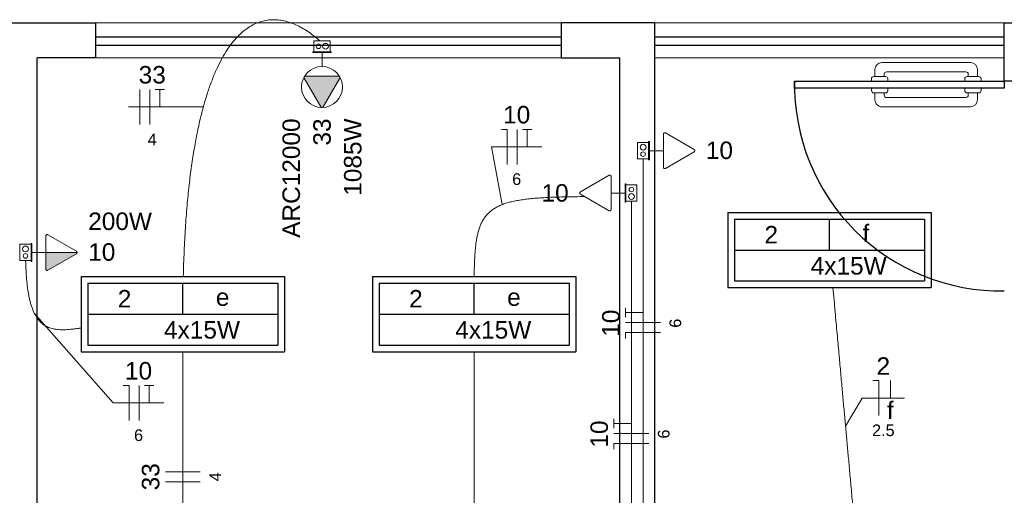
# Model space of a CAD drawing. Header units: millimetres. Extents: x -8 to 220, y -114 to 51.
# Tile 50 of 82: x 52.86 to 57.09, y 32.07 to 34.11. Entities that reach past the tile are written whole.
import ezdxf

# ---------------------------------------------------------------- set-up
doc = ezdxf.new("R2010")
doc.units = ezdxf.units.MM
doc.header["$MEASUREMENT"] = 0
for name, color, linetype, lineweight in [('02', 2, 'Continuous', 20), ('EL-Condutos', 4, 'Continuous', 5), ('EL-Fios (Fase 1)', 7, 'Continuous', 5), ('EL-Fios (Fase 2)', 7, 'Continuous', 5), ('EL-Fios (Fase 3)', 7, 'Continuous', 5), ('EL-Fios (Neutro)', 7, 'Continuous', 5), ('EL-Fios (Retorno)', 7, 'Continuous', 5), ('EL-Fios (Terra)', 7, 'Continuous', 5), ('EL-Textos fios', 7, 'Continuous', 5), ('EL-Tomadas', 4, 'Continuous', 5), ('IFC-Caixa de passagem-Contorno', 44, 'Continuous', 5), ('LOUÇAS', 1, 'Continuous', 9), ('Textos', 7, 'Continuous', 5)]:
    doc.layers.add(name, color=color, linetype=linetype, lineweight=lineweight)
for name, color, linetype in [('1', 1, 'Continuous'), ('Arq-parede-alta', 5, 'Continuous'), ('ESQUADRIAS CORTE', 3, 'Continuous'), ('P-SIMBOL', 5, 'Continuous'), ('parede', 5, 'Continuous'), ('porta', 3, 'Continuous')]:
    doc.layers.add(name, color=color, linetype=linetype)
doc.styles.add('Arial', font='arial.ttf')

msp = doc.modelspace()

# ---------------------------------------------------------------- hatches: boundary and pattern name
at = {"layer": 'EL-Tomadas', "linetype": 'Continuous'}
for points in [[(54.2381, 33.8597), (54.1673, 33.7371), (54.1663, 33.7359), (54.1659, 33.7355), (54.1651, 33.7349), (54.1637, 33.7343), (54.1623, 33.7341), (54.1611, 33.7342), (54.1597, 33.7346), (54.1588, 33.7351), (54.1579, 33.7358), (54.1576, 33.7361), (54.1571, 33.7367), (54.1568, 33.7372), (54.086, 33.8598), (54.0853, 33.8617), (54.0853, 33.8633), (54.0857, 33.865), (54.0864, 33.8663), (54.0876, 33.8676), (54.0891, 33.8684), (54.0907, 33.8688), (54.2329, 33.8687), (54.2341, 33.8686), (54.2354, 33.8682), (54.2364, 33.8676), (54.2374, 33.8667), (54.2381, 33.8658), (54.2386, 33.8645), (54.2389, 33.8629), (54.2387, 33.8613), (54.2382, 33.86)], [(52.9769, 33.1115), (53.1115, 33.1115), (53.1114, 33.1103), (53.1109, 33.1088), (53.1101, 33.1076), (53.1092, 33.1068), (53.1084, 33.1062), (52.9846, 33.0349), (52.9833, 33.0347), (52.9819, 33.0347), (52.9805, 33.0351), (52.9794, 33.0357), (52.978, 33.0371), (52.9771, 33.0388), (52.9769, 33.04), (52.9769, 33.1115)]]:
    msp.add_hatch(color=256, dxfattribs=at).paths.add_polyline_path(points)

# ---------------------------------------------------------------- linework, layer by layer
at = {"layer": '02', "color": 8}
for p, q in [((53.1898, 34.0967), (55.1898, 34.0967)), ((55.5898, 34.0967), (57.0898, 34.0967)), ((55.1898, 33.9467), (53.1898, 33.9467)), ((57.0898, 33.9467), (55.5898, 33.9467))]:
    msp.add_line(p, q, dxfattribs=at)
at = {"layer": '1', "color": 8}
msp.add_arc((57.0748, 33.8317), 0.8851, 179.029, 270.971, dxfattribs=at)
at = {"layer": 'Arq-parede-alta', "color": 8, "ltscale": 0.03}
msp.add_line((57.0898, 34.0967), (57.4398, 34.0967), dxfattribs=at)
msp.add_lwpolyline([(57.2398, 33.9467), (57.2398, 33.8467), (57.0898, 33.8467), (57.0898, 34.0967)], dxfattribs=at)
at = {"layer": 'EL-Condutos', "linetype": 'Continuous'}
for points in [[(53.5667, 33.0087), (53.5704, 33.116), (53.5759, 33.217), (53.5831, 33.3116), (53.5919, 33.4002), (53.6024, 33.4828), (53.6143, 33.5596), (53.6277, 33.6306), (53.6424, 33.6962), (53.6584, 33.7563), (53.6756, 33.8112), (53.6939, 33.8609), (53.7132, 33.9057), (53.7335, 33.9456), (53.7547, 33.9808), (53.7767, 34.0115), (53.7994, 34.0378), (53.8228, 34.0598), (53.8468, 34.0776), (53.8713, 34.0915), (53.8961, 34.1015), (53.9214, 34.1078), (53.9469, 34.1105), (53.9726, 34.1098), (53.9984, 34.1058), (54.0243, 34.0987), (54.0501, 34.0886), (54.0758, 34.0756), (54.1013, 34.0599), (54.1266, 34.0416), (54.1515, 34.0209)], [(55.5398, 33.5136), (55.5398, 33.4413), (55.5398, 33.3735), (55.5398, 33.3098), (55.5398, 33.25), (55.5398, 33.1938), (55.5398, 33.1407), (55.5398, 33.0905), (55.5398, 33.0428), (55.5398, 32.9974), (55.5398, 32.9538), (55.5398, 32.9118), (55.5398, 32.8711), (55.5398, 32.8313), (55.5398, 32.792), (55.5398, 32.753), (55.5398, 32.714), (55.5398, 32.6746), (55.5398, 32.6344), (55.5398, 32.5932), (55.5398, 32.5507), (55.5398, 32.5064), (55.5398, 32.4601), (55.5398, 32.4115), (55.5398, 32.3602), (55.5398, 32.3059), (55.5398, 32.2483), (55.5398, 32.187), (55.5398, 32.1217), (55.5398, 32.0522), (55.5398, 31.978)], [(55.2895, 33.3513), (55.2478, 33.3509), (55.2086, 33.3503), (55.1718, 33.3493), (55.1375, 33.348), (55.1053, 33.3462), (55.0754, 33.344), (55.0476, 33.3413), (55.0219, 33.338), (54.9981, 33.3341), (54.9762, 33.3294), (54.9561, 33.3241), (54.9378, 33.3179), (54.9211, 33.3109), (54.9059, 33.303), (54.8923, 33.2941), (54.8801, 33.2842), (54.8693, 33.2732), (54.8597, 33.2611), (54.8513, 33.2478), (54.844, 33.2332), (54.8377, 33.2174), (54.8324, 33.2002), (54.828, 33.1816), (54.8244, 33.1616), (54.8214, 33.14), (54.8192, 33.1169), (54.8175, 33.0921), (54.8163, 33.0657), (54.8154, 33.0375), (54.815, 33.0075)], [(55.4898, 33.3317), (55.4898, 33.2291), (55.4898, 33.133), (55.4898, 33.0429), (55.4898, 32.9583), (55.4898, 32.8788), (55.4898, 32.804), (55.4898, 32.7333), (55.4898, 32.6663), (55.4898, 32.6026), (55.4898, 32.5417), (55.4898, 32.4831), (55.4898, 32.4265), (55.4898, 32.3712), (55.4898, 32.317), (55.4898, 32.2632), (55.4898, 32.2096), (55.4898, 32.1555), (55.4898, 32.1006), (55.4898, 32.0444), (55.4898, 31.9864), (55.4898, 31.9262), (55.4898, 31.8634), (55.4898, 31.7974), (55.4898, 31.7278), (55.4898, 31.6542), (55.4898, 31.5761), (55.4898, 31.4931), (55.4898, 31.4046), (55.4898, 31.3103), (55.4898, 31.2097)], [(52.8904, 33.0757), (52.8914, 33.0477), (52.8928, 33.0214), (52.8946, 32.9967), (52.8969, 32.9737), (52.8997, 32.9522), (52.9029, 32.9323), (52.9066, 32.9138), (52.9108, 32.8968), (52.9154, 32.8811), (52.9205, 32.8668), (52.9261, 32.8537), (52.9322, 32.8419), (52.9387, 32.8313), (52.9458, 32.8218), (52.9533, 32.8135), (52.9614, 32.8062), (52.9699, 32.7998), (52.979, 32.7945), (52.9885, 32.79), (52.9986, 32.7864), (53.0092, 32.7836), (53.0203, 32.7816), (53.0319, 32.7803), (53.0441, 32.7797), (53.0568, 32.7798), (53.07, 32.7803), (53.0838, 32.7815), (53.0981, 32.7831), (53.113, 32.7851), (53.1284, 32.7876)], [(56.4626, 31.7705), (56.4578, 31.824), (56.4532, 31.8746), (56.4488, 31.9225), (56.4447, 31.9681), (56.4407, 32.0113), (56.437, 32.0526), (56.4334, 32.0919), (56.43, 32.1297), (56.4267, 32.166), (56.4235, 32.2012), (56.4204, 32.2352), (56.4174, 32.2685), (56.4144, 32.3012), (56.4115, 32.3334), (56.4085, 32.3655), (56.4056, 32.3975), (56.4027, 32.4298), (56.3997, 32.4624), (56.3967, 32.4957), (56.3936, 32.5298), (56.3904, 32.5649), (56.3871, 32.6012), (56.3837, 32.639), (56.3801, 32.6784), (56.3763, 32.7196), (56.3724, 32.7629), (56.3683, 32.8084), (56.3639, 32.8564), (56.3593, 32.907), (56.3545, 32.9604)], [(53.5648, 32.6864), (53.5648, 32.5998), (53.5648, 32.5182), (53.5648, 32.4411), (53.5648, 32.3684), (53.5648, 32.2995), (53.5648, 32.2341), (53.5648, 32.1719), (53.5648, 32.1126), (53.5648, 32.0557), (53.5648, 32.001), (53.5648, 31.948), (53.5648, 31.8964), (53.5648, 31.846), (53.5648, 31.7962), (53.5648, 31.7467), (53.5648, 31.6973), (53.5648, 31.6475), (53.5648, 31.597), (53.5648, 31.5454), (53.5648, 31.4925), (53.5648, 31.4377), (53.5648, 31.3809), (53.5648, 31.3215), (53.5648, 31.2593), (53.5648, 31.194), (53.5648, 31.1251), (53.5648, 31.0523), (53.5648, 30.9753), (53.5648, 30.8936), (53.5648, 30.8071)], [(54.8148, 32.6864), (54.8148, 32.5998), (54.8148, 32.5182), (54.8148, 32.4411), (54.8148, 32.3684), (54.8148, 32.2995), (54.8148, 32.2341), (54.8148, 32.1719), (54.8148, 32.1126), (54.8148, 32.0557), (54.8148, 32.001), (54.8148, 31.948), (54.8148, 31.8964), (54.8148, 31.846), (54.8148, 31.7962), (54.8148, 31.7467), (54.8148, 31.6973), (54.8148, 31.6475), (54.8148, 31.597), (54.8148, 31.5454), (54.8148, 31.4925), (54.8148, 31.4377), (54.8148, 31.3809), (54.8148, 31.3215), (54.8148, 31.2593), (54.8148, 31.194), (54.8148, 31.1251), (54.8148, 31.0523), (54.8148, 30.9753), (54.8148, 30.8936), (54.8148, 30.8071)]]:
    msp.add_spline(points, degree=3, dxfattribs=at)
at = {"layer": 'EL-Fios (Fase 1)'}
for p, q in [((53.3807, 33.6611), (53.3807, 33.8111)), ((53.6398, 32.1271), (53.4898, 32.1271))]:
    msp.add_line(p, q, dxfattribs=at)
at = {"layer": 'EL-Fios (Fase 2)'}
for p, q in [((54.9999, 33.4896), (54.9999, 33.6396)), ((55.6148, 32.8103), (55.4648, 32.8103)), ((53.3773, 32.3903), (53.3773, 32.5403)), ((55.5648, 32.3344), (55.4148, 32.3344))]:
    msp.add_line(p, q, dxfattribs=at)
at = {"layer": 'EL-Fios (Fase 3)'}
for p, q in [((53.4235, 33.6611), (53.4235, 33.8111)), ((53.6398, 32.1699), (53.4898, 32.1699))]:
    msp.add_line(p, q, dxfattribs=at)
at = {"layer": 'EL-Fios (Neutro)'}
for p, q in [((54.9321, 33.6396), (54.9571, 33.6396)), ((54.9571, 33.4896), (54.9571, 33.6396)), ((55.6148, 32.7674), (55.4648, 32.7674)), ((55.4648, 32.7424), (55.4648, 32.7674)), ((53.3094, 32.5403), (53.3344, 32.5403)), ((53.3344, 32.3903), (53.3344, 32.5403)), ((56.5259, 32.5614), (56.5509, 32.5614)), ((56.5509, 32.4114), (56.5509, 32.5614)), ((55.5648, 32.2915), (55.4148, 32.2915)), ((55.4148, 32.2665), (55.4148, 32.2915))]:
    msp.add_line(p, q, dxfattribs=at)
at = {"layer": 'EL-Fios (Retorno)'}
msp.add_line((56.6009, 32.4864), (56.6009, 32.5614), dxfattribs=at)
at = {"layer": 'EL-Fios (Terra)'}
for points in [[(53.4664, 33.7361), (53.4664, 33.8111), (53.4464, 33.8111), (53.4864, 33.8111)], [(55.0428, 33.5646), (55.0428, 33.6396), (55.0228, 33.6396), (55.0628, 33.6396)], [(55.5398, 32.8532), (55.4648, 32.8532), (55.4648, 32.8332), (55.4648, 32.8732)], [(53.4201, 32.4653), (53.4201, 32.5403), (53.4001, 32.5403), (53.4401, 32.5403)], [(55.4898, 32.3772), (55.4148, 32.3772), (55.4148, 32.3572), (55.4148, 32.3972)]]:
    msp.add_lwpolyline(points, dxfattribs=at)
at = {"layer": 'EL-Textos fios'}
for p, q in [((53.3324, 33.7361), (53.5346, 33.7361)), ((53.6527, 33.7361), (53.5346, 33.7361)), ((54.9357, 33.3171), (54.8892, 33.5646)), ((54.8892, 33.5646), (55.1057, 33.5646)), ((52.9276, 32.8507), (53.2665, 32.4653)), ((53.2665, 32.4653), (53.483, 32.4653)), ((56.4085, 32.3655), (56.4793, 32.4864)), ((56.4793, 32.4864), (56.6621, 32.4864))]:
    msp.add_line(p, q, dxfattribs=at)
at = {"layer": 'EL-Tomadas'}
for p, q in [((54.1621, 33.9096), (54.1621, 33.9699)), ((54.1569, 33.7371), (54.086, 33.8598)), ((54.0912, 33.8688), (54.2329, 33.8687)), ((54.2381, 33.8597), (54.1673, 33.7371)), ((55.6268, 33.4776), (55.6269, 33.6192)), ((55.6359, 33.6244), (55.7585, 33.5536)), ((55.6269, 33.5484), (55.5666, 33.5484)), ((55.7585, 33.5432), (55.6358, 33.4724)), ((55.2711, 33.3719), (55.3938, 33.4427)), ((55.4028, 33.4375), (55.4027, 33.2959)), ((55.3937, 33.2907), (55.2711, 33.3615)), ((55.4027, 33.3667), (55.463, 33.3667)), ((52.9768, 33.0407), (52.9769, 33.1823)), ((52.9859, 33.1875), (53.1085, 33.1167)), ((52.9769, 33.1115), (52.9166, 33.1115)), ((52.9769, 33.1115), (53.1115, 33.1115)), ((53.1085, 33.1063), (52.9858, 33.0355))]:
    msp.add_line(p, q, dxfattribs=at)
for points in [[(54.0912, 33.8688), (54.0905, 33.8688), (54.0899, 33.8687), (54.0892, 33.8685), (54.0886, 33.8682), (54.0879, 33.8678), (54.0874, 33.8674), (54.0869, 33.8669), (54.0864, 33.8664), (54.086, 33.8658), (54.0857, 33.8652), (54.0855, 33.8645), (54.0853, 33.8639), (54.0853, 33.8632), (54.0853, 33.8625), (54.0853, 33.8618), (54.0855, 33.8611), (54.0857, 33.8604), (54.086, 33.8598)], [(54.2381, 33.8597), (54.2384, 33.8604), (54.2386, 33.861), (54.2388, 33.8617), (54.2389, 33.8624), (54.2389, 33.8631), (54.2388, 33.8638), (54.2386, 33.8645), (54.2384, 33.8651), (54.2381, 33.8657), (54.2377, 33.8663), (54.2372, 33.8669), (54.2367, 33.8673), (54.2362, 33.8678), (54.2356, 33.8681), (54.2349, 33.8684), (54.2343, 33.8686), (54.2336, 33.8687), (54.2329, 33.8687)], [(54.1569, 33.7371), (54.1573, 33.7365), (54.1577, 33.736), (54.1582, 33.7355), (54.1588, 33.7351), (54.1594, 33.7348), (54.16, 33.7345), (54.1607, 33.7343), (54.1614, 33.7342), (54.1621, 33.7341), (54.1628, 33.7342), (54.1635, 33.7343), (54.1641, 33.7345), (54.1648, 33.7348), (54.1654, 33.7351), (54.1659, 33.7355), (54.1664, 33.736), (54.1669, 33.7365), (54.1673, 33.7371)], [(55.6359, 33.6244), (55.6353, 33.6247), (55.6346, 33.6249), (55.6339, 33.6251), (55.6332, 33.6252), (55.6326, 33.6252), (55.6319, 33.6251), (55.6312, 33.6249), (55.6305, 33.6247), (55.6299, 33.6244), (55.6293, 33.624), (55.6288, 33.6236), (55.6283, 33.6231), (55.6279, 33.6225), (55.6275, 33.6219), (55.6273, 33.6212), (55.6271, 33.6206), (55.6269, 33.6199), (55.6269, 33.6192)], [(55.7585, 33.5432), (55.7591, 33.5436), (55.7596, 33.544), (55.7601, 33.5445), (55.7605, 33.5451), (55.7609, 33.5457), (55.7612, 33.5463), (55.7614, 33.547), (55.7615, 33.5477), (55.7615, 33.5484), (55.7615, 33.5491), (55.7614, 33.5498), (55.7612, 33.5505), (55.7609, 33.5511), (55.7605, 33.5517), (55.7601, 33.5523), (55.7596, 33.5528), (55.7591, 33.5532), (55.7585, 33.5536)], [(55.6268, 33.4776), (55.6269, 33.4769), (55.627, 33.4762), (55.6272, 33.4755), (55.6275, 33.4749), (55.6278, 33.4743), (55.6282, 33.4737), (55.6287, 33.4732), (55.6292, 33.4728), (55.6298, 33.4724), (55.6305, 33.4721), (55.6311, 33.4718), (55.6318, 33.4717), (55.6325, 33.4716), (55.6332, 33.4716), (55.6339, 33.4717), (55.6346, 33.4718), (55.6352, 33.4721), (55.6358, 33.4724)], [(55.4028, 33.4375), (55.4027, 33.4382), (55.4026, 33.4389), (55.4024, 33.4396), (55.4021, 33.4402), (55.4018, 33.4408), (55.4014, 33.4414), (55.4009, 33.4419), (55.4003, 33.4423), (55.3998, 33.4427), (55.3991, 33.443), (55.3985, 33.4433), (55.3978, 33.4434), (55.3971, 33.4435), (55.3964, 33.4435), (55.3957, 33.4434), (55.395, 33.4433), (55.3944, 33.443), (55.3938, 33.4427)], [(55.2711, 33.3719), (55.2705, 33.3715), (55.2699, 33.371), (55.2695, 33.3705), (55.2691, 33.37), (55.2687, 33.3694), (55.2684, 33.3687), (55.2682, 33.3681), (55.2681, 33.3674), (55.2681, 33.3667), (55.2681, 33.366), (55.2682, 33.3653), (55.2684, 33.3646), (55.2687, 33.364), (55.2691, 33.3634), (55.2695, 33.3628), (55.2699, 33.3623), (55.2705, 33.3619), (55.2711, 33.3615)], [(55.3937, 33.2907), (55.3943, 33.2904), (55.395, 33.2901), (55.3956, 33.29), (55.3963, 33.2899), (55.397, 33.2899), (55.3977, 33.29), (55.3984, 33.2901), (55.3991, 33.2904), (55.3997, 33.2907), (55.4003, 33.2911), (55.4008, 33.2915), (55.4013, 33.292), (55.4017, 33.2926), (55.4021, 33.2932), (55.4023, 33.2938), (55.4025, 33.2945), (55.4026, 33.2952), (55.4027, 33.2959)], [(52.9859, 33.1875), (52.9853, 33.1878), (52.9846, 33.188), (52.9839, 33.1882), (52.9832, 33.1883), (52.9826, 33.1883), (52.9819, 33.1882), (52.9812, 33.188), (52.9805, 33.1878), (52.9799, 33.1875), (52.9793, 33.1871), (52.9788, 33.1866), (52.9783, 33.1861), (52.9779, 33.1856), (52.9775, 33.185), (52.9773, 33.1843), (52.9771, 33.1837), (52.9769, 33.183), (52.9769, 33.1823)], [(53.1085, 33.1063), (53.1091, 33.1067), (53.1096, 33.1071), (53.1101, 33.1076), (53.1105, 33.1082), (53.1109, 33.1088), (53.1112, 33.1094), (53.1114, 33.1101), (53.1115, 33.1108), (53.1115, 33.1115), (53.1115, 33.1122), (53.1114, 33.1129), (53.1112, 33.1135), (53.1109, 33.1142), (53.1105, 33.1148), (53.1101, 33.1153), (53.1096, 33.1159), (53.1091, 33.1163), (53.1085, 33.1167)], [(52.9768, 33.0407), (52.9769, 33.04), (52.977, 33.0393), (52.9772, 33.0386), (52.9775, 33.038), (52.9778, 33.0374), (52.9782, 33.0368), (52.9787, 33.0363), (52.9792, 33.0358), (52.9798, 33.0355), (52.9805, 33.0351), (52.9811, 33.0349), (52.9818, 33.0347), (52.9825, 33.0347), (52.9832, 33.0347), (52.9839, 33.0347), (52.9846, 33.0349), (52.9852, 33.0351), (52.9858, 33.0355)]]:
    msp.add_lwpolyline(points, dxfattribs=at)
msp.add_circle((54.1621, 33.8219), 0.0878, dxfattribs=at)
at = {"layer": 'ESQUADRIAS CORTE', "color": 8}
msp.add_lwpolyline([(57.0898, 33.8167), (56.1898, 33.8167), (56.1898, 33.8467), (57.0898, 33.8467)], close=True, dxfattribs=at)
at = {"layer": 'IFC-Caixa de passagem-Contorno'}
for p, q in [((54.1271, 34.0204), (54.1971, 34.0204)), ((54.1271, 33.9729), (54.1271, 34.0204)), ((54.1971, 33.9729), (54.1971, 34.0204)), ((54.1231, 33.9729), (54.2011, 33.9729)), ((54.1231, 33.9699), (54.1231, 33.9729)), ((54.1231, 33.9699), (54.2011, 33.9699)), ((54.2011, 33.9699), (54.2011, 33.9729)), ((55.5161, 33.5134), (55.5161, 33.5834)), ((55.5636, 33.5834), (55.5161, 33.5834)), ((55.5636, 33.5094), (55.5636, 33.5874)), ((55.5666, 33.5874), (55.5636, 33.5874)), ((55.5666, 33.5094), (55.5666, 33.5874)), ((55.5636, 33.5134), (55.5161, 33.5134)), ((55.5666, 33.5094), (55.5636, 33.5094)), ((55.463, 33.4057), (55.463, 33.3277)), ((55.463, 33.4057), (55.466, 33.4057)), ((55.466, 33.4057), (55.466, 33.3277)), ((55.466, 33.4017), (55.5135, 33.4017)), ((55.5135, 33.4017), (55.5135, 33.3317)), ((55.463, 33.3277), (55.466, 33.3277)), ((55.466, 33.3317), (55.5135, 33.3317)), ((52.8661, 33.0765), (52.8661, 33.1465)), ((52.9136, 33.1465), (52.8661, 33.1465)), ((52.9136, 33.0725), (52.9136, 33.1505)), ((52.9166, 33.1505), (52.9136, 33.1505)), ((52.9166, 33.0725), (52.9166, 33.1505)), ((52.9136, 33.0765), (52.8661, 33.0765)), ((52.9166, 33.0725), (52.9136, 33.0725))]:
    msp.add_line(p, q, dxfattribs=at)
for centre, radius in [((54.1471, 33.9967), 0.00995), ((54.1771, 33.9967), 0.0125), ((55.5398, 33.5634), 0.0125), ((55.5398, 33.5334), 0.00995), ((55.4898, 33.3817), 0.00995), ((55.4898, 33.3517), 0.0125), ((52.8898, 33.1265), 0.0125), ((52.8898, 33.0965), 0.00995)]:
    msp.add_circle(centre, radius, dxfattribs=at)
at = {"layer": 'LOUÇAS'}
for p, q in [((56.9748, 33.8967), (56.9748, 33.8667)), ((56.9198, 33.8467), (56.9198, 33.8567)), ((56.9298, 33.8667), (56.9798, 33.8667)), ((56.9348, 33.8667), (56.9348, 33.8767)), ((56.9898, 33.8567), (56.9898, 33.8467)), ((56.9199, 33.8167), (56.9199, 33.8067)), ((56.9899, 33.8067), (56.9899, 33.8167)), ((56.9299, 33.7967), (56.9799, 33.7967)), ((56.9349, 33.7967), (56.9349, 33.7867)), ((56.9749, 33.7667), (56.9749, 33.7967))]:
    msp.add_line(p, q, dxfattribs=at)
for points in [[(56.5348, 33.8667), (56.5348, 33.8967, -0.414214), (56.5648, 33.9267), (56.5648, 33.9267), (56.9448, 33.9267)], [(56.9248, 33.8867), (56.5848, 33.8867, 0.414214), (56.5748, 33.8767), (56.5748, 33.8767), (56.5748, 33.8667)], [(56.5198, 33.8467), (56.5198, 33.8567, -0.414214), (56.5298, 33.8667), (56.5298, 33.8667), (56.5798, 33.8667, -0.414214), (56.5898, 33.8567), (56.5898, 33.8567), (56.5898, 33.8467)], [(56.5199, 33.8167), (56.5199, 33.8067, 0.414214), (56.5299, 33.7967), (56.5299, 33.7967), (56.5799, 33.7967, 0.414214), (56.5899, 33.8067), (56.5899, 33.8067), (56.5899, 33.8167)], [(56.5349, 33.7967), (56.5349, 33.7667, 0.414214), (56.5649, 33.7367), (56.5649, 33.7367), (56.9449, 33.7367)], [(56.9249, 33.7767), (56.5849, 33.7767, -0.414214), (56.5749, 33.7867), (56.5749, 33.7867), (56.5749, 33.7967)]]:
    msp.add_lwpolyline(points, format="xyb", dxfattribs=at)
for centre, radius, start, end in [((56.9248, 33.8767), 0.01, 0, 90), ((56.9448, 33.8967), 0.03, 0, 90), ((56.9298, 33.8567), 0.01, 90, 180), ((56.9798, 33.8567), 0.01, 0, 90), ((56.9299, 33.8067), 0.01, 180, 270), ((56.9799, 33.8067), 0.01, 270, 0), ((56.9249, 33.7867), 0.01, 270, 0), ((56.9449, 33.7667), 0.03, 270, 0)]:
    msp.add_arc(centre, radius, start, end, dxfattribs=at)
at = {"layer": 'P-SIMBOL'}
for p, q in [((55.903, 33.283), (56.7766, 33.283)), ((55.903, 33.283), (55.903, 32.9605)), ((55.9318, 33.2542), (56.7478, 33.2542)), ((55.9318, 33.2542), (55.9318, 32.9892)), ((56.3398, 33.1217), (56.3398, 33.2542)), ((56.7478, 33.2542), (56.7478, 32.9892)), ((56.7766, 33.283), (56.7766, 32.9605)), ((55.9318, 33.1217), (56.7478, 33.1217)), ((53.128, 33.008), (54.0016, 33.008)), ((53.128, 33.008), (53.128, 32.6855)), ((54.0016, 33.008), (54.0016, 32.6855)), ((54.378, 33.008), (55.2516, 33.008)), ((54.378, 33.008), (54.378, 32.6855)), ((55.2516, 33.008), (55.2516, 32.6855)), ((53.1568, 32.9792), (53.9728, 32.9792)), ((53.1568, 32.9792), (53.1568, 32.7142)), ((53.5648, 32.8467), (53.5648, 32.9792)), ((53.9728, 32.9792), (53.9728, 32.7142)), ((54.4068, 32.9792), (55.2228, 32.9792)), ((54.4068, 32.9792), (54.4068, 32.7142)), ((54.8148, 32.8467), (54.8148, 32.9792)), ((55.2228, 32.9792), (55.2228, 32.7142)), ((55.903, 32.9605), (56.7766, 32.9605)), ((55.9318, 32.9892), (56.7478, 32.9892)), ((53.1568, 32.8467), (53.9728, 32.8467)), ((54.4068, 32.8467), (55.2228, 32.8467)), ((53.1568, 32.7142), (53.9728, 32.7142)), ((54.4068, 32.7142), (55.2228, 32.7142)), ((53.128, 32.6855), (54.0016, 32.6855)), ((54.378, 32.6855), (55.2516, 32.6855))]:
    msp.add_line(p, q, dxfattribs=at)
at = {"layer": 'parede', "color": 8}
for p, q in [((53.1898, 34.0967), (53.1898, 33.9467)), ((55.1898, 33.9467), (55.1898, 34.0967)), ((55.5898, 29.5467), (55.5898, 34.0967)), ((52.9398, 29.5467), (52.9398, 33.9467)), ((55.4398, 29.5467), (55.4398, 33.9467))]:
    msp.add_line(p, q, dxfattribs=at)
for points in [[(52.4015, 34.0967), (53.1898, 34.0967)], [(55.5898, 34.0967), (55.1898, 34.0967)], [(53.1898, 33.9467), (52.9398, 33.9467)], [(55.1898, 33.9467), (55.4398, 33.9467)]]:
    msp.add_lwpolyline(points, dxfattribs=at)
at = {"layer": 'porta', "color": 8}
for p, q in [((53.1898, 34.0367), (55.1898, 34.0367)), ((55.5898, 34.0367), (57.0898, 34.0367)), ((53.1898, 34.0017), (55.1898, 34.0017)), ((55.5898, 34.0017), (57.0898, 34.0017))]:
    msp.add_line(p, q, dxfattribs=at)

# ---------------------------------------------------------------- texts
at = {"layer": 'EL-Textos fios', "attachment_point": 8, "line_spacing_factor": 0.6, "style": 'Arial'}
for s, insert, char_height, width in [('33', (53.4335, 33.8358), 0.075, 0.233003), ('10', (54.9974, 33.6644), 0.075, 0.233003), ('4', (53.4335, 33.5721), 0.05, 0.077668), ('6', (54.9974, 33.4006), 0.05, 0.077668), ('10', (53.3748, 32.565), 0.075, 0.233003), ('2', (56.5707, 32.5862), 0.075, 0.116502), ('f', (56.6009, 32.3964), 0.075, 0.058194), ('6', (53.3748, 32.3013), 0.05, 0.077668), ('2.5', (56.5707, 32.3224), 0.05, 0.194131)]:
    msp.add_mtext(s, dxfattribs=dict(at, insert=insert, char_height=char_height, width=width))
at = {"layer": 'EL-Textos fios', "attachment_point": 8, "rotation": 90.0002, "line_spacing_factor": 0.6, "style": 'Arial'}
for s, insert, char_height, width in [('10', (55.44, 32.8078), 0.075, 0.233003), ('6', (55.7038, 32.8078), 0.05, 0.077668), ('10', (55.39, 32.3319), 0.075, 0.233003), ('6', (55.6538, 32.3319), 0.05, 0.077668), ('33', (53.465, 32.1485), 0.075, 0.233003), ('4', (53.7288, 32.1485), 0.05, 0.077668)]:
    msp.add_mtext(s, dxfattribs=dict(at, insert=insert, char_height=char_height, width=width))
at = {"layer": 'Textos', "char_height": 0.075, "attachment_point": 9, "rotation": 90.0002, "line_spacing_factor": 0.6, "style": 'Arial'}
for s, insert, width in [('ARC12000', (54.0685, 33.6869), 1.025076), ('33', (54.2005, 33.6869), 0.233003), ('1085W', (54.3325, 33.6869), 0.663796)]:
    msp.add_mtext(s, dxfattribs=dict(at, insert=insert, width=width))
at = {"layer": 'Textos', "char_height": 0.075, "line_spacing_factor": 0.6, "style": 'Arial'}
for s, insert, width, attachment_point in [('10', (55.8091, 33.5115), 0.233003, 7), ('10', (55.2205, 33.3286), 0.233003, 9), ('200W', (53.1588, 33.2069), 0.547294, 7), ('f', (56.4815, 33.156), 0.058194, 7), ('2', (56.0607, 33.1503), 0.116502, 7), ('10', (53.1588, 33.0749), 0.233003, 7), ('4x15W', (56.259, 33.0156), 0.652134, 7), ('2', (53.2857, 32.8753), 0.116502, 7), ('e', (53.7065, 32.881), 0.116502, 7), ('2', (54.5357, 32.8753), 0.116502, 7), ('e', (54.9565, 32.881), 0.116502, 7), ('4x15W', (53.484, 32.7406), 0.652134, 7), ('4x15W', (54.734, 32.7406), 0.652134, 7)]:
    msp.add_mtext(s, dxfattribs=dict(at, insert=insert, width=width, attachment_point=attachment_point))

doc.saveas('drawing.dxf')
